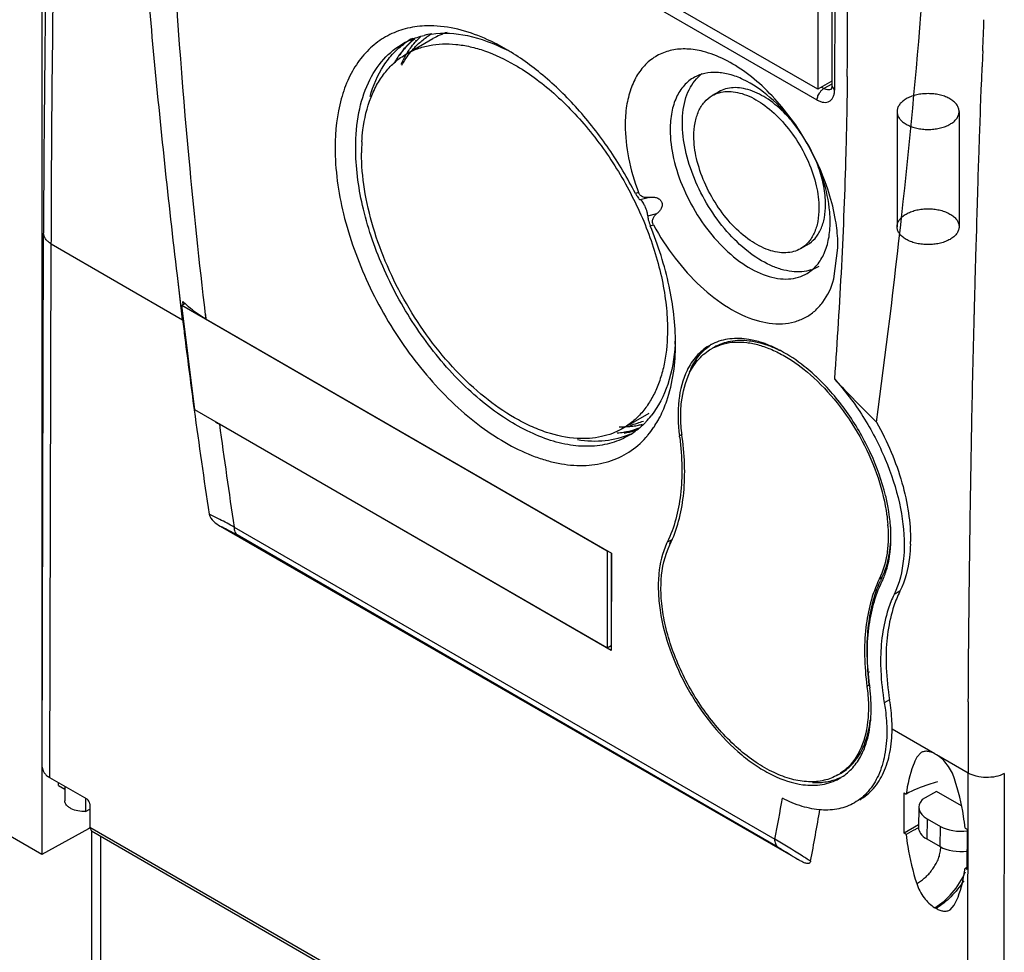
# Model space of a CAD drawing. Header units: millimetres. Extents: x 48 to 323, y 40 to 478.
# Tile 3 of 8: x 123 to 175, y 129 to 178. Entities that reach past the tile are written whole.
import ezdxf

# ---------------------------------------------------------------- set-up
doc = ezdxf.new("R2010")
doc.units = ezdxf.units.MM
doc.header["$LTSCALE"] = 33.652061
doc.layers.get('0').update_dxf_attribs({"linetype": 'CONTINUOUS'})

msp = doc.modelspace()

# ---------------------------------------------------------------- linework, layer by layer
at = {"color": 7}
for p, q in [((123.771, 217.536), (123.771, 134.082)), ((165.021, 174.778), (131.787, 193.965)), ((164.994, 174.206), (131.888, 193.319)), ((165.021, 180.608), (165.021, 174.778)), ((165.778, 180.583), (165.768, 174.942)), ((165.924, 180.385), (165.915, 174.738)), ((123.771, 134.082), (48.216, 177.703)), ((143.149, 176.654), (144.563, 177.47)), ((143.596, 177.456), (143.584, 177.446)), ((143.64, 177.388), (143.63, 177.374)), ((173.74, 175.299), (173.764, 175.968)), ((165.769, 175.21), (165.021, 174.778)), ((165.225, 174.896), (165.354, 174.822)), ((165.768, 175.043), (165.354, 174.822)), ((165.768, 174.942), (165.915, 174.738)), ((173.72, 174.771), (173.74, 175.299)), ((159.764, 174.642), (159.411, 174.438)), ((165.749, 174.779), (165.749, 174.779)), ((173.683, 173.765), (173.72, 174.771)), ((169.239, 173.591), (169.239, 167.468)), ((172.539, 173.591), (172.539, 167.468)), ((173.68, 173.672), (173.682, 173.739)), ((173.682, 173.739), (173.683, 173.765)), ((173.588, 170.983), (173.646, 172.697)), ((173.646, 172.697), (173.649, 172.757)), ((173.557, 170.064), (173.578, 170.698)), ((173.578, 170.698), (173.588, 170.983)), ((155.496, 169.279), (155.328, 169.235)), ((173.498, 168.166), (173.534, 169.329)), ((173.534, 169.329), (173.535, 169.36)), ((156.075, 169.027), (155.588, 168.899)), ((155.983, 168.039), (156.47, 168.167)), ((173.493, 168.029), (173.498, 168.166)), ((156.119, 167.516), (156.287, 167.56)), ((123.787, 138.726), (123.858, 167.126)), ((173.458, 166.844), (173.473, 167.351)), ((173.473, 167.351), (173.474, 167.366)), ((173.474, 167.366), (173.477, 167.478)), ((124.197, 138.16), (124.272, 166.551)), ((124.272, 166.551), (131.253, 162.52)), ((164.464, 166.502), (164.111, 166.298)), ((173.447, 166.449), (173.458, 166.844)), ((165.882, 164.691), (166.099, 166.346)), ((173.394, 164.569), (173.447, 166.449)), ((131.138, 163.482), (130.973, 164.87)), ((131.253, 162.52), (130.985, 164.871)), ((131.253, 162.52), (131.138, 163.482)), ((131.205, 163.286), (131.381, 163.387)), ((131.284, 163.331), (131.264, 163.496)), ((131.383, 163.377), (131.375, 163.385)), ((131.39, 163.378), (131.381, 163.387)), ((173.356, 163.11), (173.375, 163.841)), ((131.205, 163.286), (153.833, 150.222)), ((131.902, 157.729), (131.205, 163.286)), ((132.5, 162.551), (132.471, 162.798)), ((132.5, 162.551), (132.48, 162.794)), ((132.5, 162.551), (154.056, 150.106)), ((157.462, 161.234), (157.462, 161.255)), ((153.824, 145.073), (131.902, 157.729)), ((154.649, 156.735), (156.063, 157.552)), ((154.047, 144.931), (133.21, 156.962)), ((157.814, 156.42), (157.67, 156.34)), ((133.253, 151.548), (164.051, 133.767)), ((133.993, 151.491), (162.747, 134.89)), ((162.902, 134.469), (134.147, 151.07)), ((157.235, 150.802), (157.02, 150.684)), ((153.833, 150.222), (153.824, 145.073)), ((154.045, 150.106), (154.036, 145.195)), ((154.056, 150.106), (154.047, 144.931)), ((168.438, 148.805), (168.296, 148.723)), ((169.39, 148.075), (169.081, 147.897)), ((153.824, 145.073), (154.036, 145.195)), ((154.048, 145.188), (154.036, 145.195)), ((167.781, 143.097), (167.64, 143.015)), ((168.844, 142.311), (168.56, 142.148)), ((171.254, 139.427), (168.977, 140.741)), ((170.515, 139.495), (170.296, 139.258)), ((171.329, 139.383), (171.264, 139.421)), ((173.015, 138.41), (171.34, 139.377)), ((172.963, 108.604), (173.015, 138.41)), ((174.942, 138.378), (174.89, 108.536)), ((126.174, 137.019), (124.197, 138.16)), ((124.645, 137.749), (124.645, 137.901)), ((124.645, 137.749), (124.99, 137.55)), ((124.99, 137.702), (124.989, 136.939)), ((169.619, 135.208), (169.623, 137.349)), ((169.623, 137.349), (169.726, 137.289)), ((171.343, 137.434), (170.581, 136.994)), ((172.663, 136.672), (171.343, 137.434)), ((126.097, 137.063), (126.096, 136.363)), ((126.315, 136.774), (126.313, 135.536)), ((126.096, 136.363), (126.315, 136.48)), ((170.396, 136.594), (170.38, 135.518)), ((170.382, 135.647), (169.619, 135.208)), ((170.835, 135.98), (170.819, 134.904)), ((170.835, 135.98), (171.543, 135.572)), ((126.246, 135.447), (123.771, 134.082)), ((126.336, 135.498), (126.246, 135.447)), ((126.313, 135.537), (172.963, 108.604)), ((126.313, 135.536), (126.411, 135.31)), ((173.067, 108.374), (126.411, 135.31)), ((126.419, 49.251), (126.419, 135.31)), ((169.722, 135.149), (169.619, 135.208)), ((171.526, 134.496), (171.543, 135.572)), ((172.857, 135.482), (172.96, 135.422)), ((172.96, 135.422), (172.956, 133.282)), ((126.883, 135.038), (126.883, 49.39)), ((170.819, 134.904), (171.526, 134.496)), ((172.956, 133.282), (172.853, 133.341)), ((171.315, 131.21), (171.25, 131.248)), ((172.064, 131.135), (172.283, 131.373))]:
    msp.add_line(p, q, dxfattribs=at)
msp.add_lwpolyline([(165.768, 174.942), (165.754, 174.815), (165.743, 174.784)], dxfattribs=at)
for centre, radius, start, end in [((-109.841, 178.782), 276.453, 359.31165, 0.25007), ((144.384, 172.512), 5.641, 87.7895, 92.7076), ((145.42, 173.951), 4.029, 118.6731, 124.6825), ((145.113, 173.233), 4.525, 97.9639, 102.8888), ((146.475, 174.323), 3.931, 120.0064, 125.0206), ((146.511, 174.088), 3.903, 107.7887, 119.937), ((146.408, 174.023), 4.456, 136.1984, 140.5235), ((146.362, 174.028), 4.406, 135.0226, 140.1428), ((144.973, 173.702), 4.034, 117.4404, 118.6697), ((145.429, 173.938), 4.046, 124.6835, 125.6555), ((146.214, 174.212), 4.184, 129.428, 136.2195), ((146.211, 174.178), 4.193, 128.8003, 135.0206), ((146.544, 173.874), 4.644, 140.1348, 145.0584), ((147.47, 173.987), 5.07, 147.8584, 148.1874), ((147.435, 174.009), 5.029, 147.2706, 147.8587), ((143.709, 167.518), 10.501, 61.8434, 63.1451), ((158.163, 168.436), 7.194, 40.3732, 44.3012), ((155.488, 166.763), 10.333, 28.7716, 36.4967), ((151.177, 171.392), 10.41, 176.7846, 180.0123), ((156.49, 167.165), 9.253, 17.6709, 19.1293), ((164.044, 167.114), 2.039, 287.6751, 301.0699), ((134.349, 166.448), 4.269, 223.7383, 225.0576), ((134.448, 166.547), 4.409, 225.0546, 225.8128), ((472.996, 203.924), 344.241, 186.90791, 187.07039), ((476.404, 204.349), 347.676, 187.0708, 187.70635), ((146.783, 161.873), 10.679, 356.481, 358.8865), ((160.599, 158.826), 2.679, 118.675, 120.4453), ((160.824, 158.926), 2.699, 123.8165, 125.5923), ((160.6, 158.823), 2.682, 115.5419, 118.6737), ((160.67, 158.701), 2.617, 116.4469, 119.8987), ((161.843, 158.215), 3.953, 154.1274, 157.7207), ((157.737, 151.802), 10.536, 48.2435, 48.4789), ((157.592, 151.641), 10.752, 46.7775, 48.2395), ((157.446, 151.484), 10.966, 46.5108, 46.7815), ((483.773, 205.343), 355.112, 187.70589, 188.60962), ((136.344, 162.394), 6.272, 237.7149, 240.0118), ((154.249, 160.887), 4.046, 287.097, 291.8058), ((152.604, 160.204), 4.528, 316.5209, 321.8682), ((151.779, 159.836), 5.452, 326.3359, 330.3354), ((151.464, 160.019), 5.816, 330.311, 332.8271), ((483.769, 204.394), 353.754, 187.70563, 188.60073), ((153.928, 161.168), 4.692, 275.2516, 279.7139), ((153.975, 160.864), 4.44, 279.8371, 283.5513), ((154.023, 160.665), 4.235, 283.5484, 290.1962), ((154.202, 161.04), 4.206, 281.2714, 287.1028), ((152.939, 159.85), 4.04, 301.1257, 306.0837), ((154.523, 161.3), 4.495, 278.6034, 282.3776), ((154.055, 160.607), 4.115, 290.2005, 290.756), ((154.557, 161.144), 4.335, 282.3844, 285.4197), ((151.922, 159.742), 5.28, 325.8971, 326.3247), ((142.514, 154.32), 15.291, 7.2761, 7.5903), ((155.586, 149.774), 13.488, 24.6589, 25.1992), ((159.382, 150.819), 9.539, 6.4253, 9.7306), ((159.963, 150.885), 8.953, 4.6298, 6.4206), ((160.42, 151.001), 8.35, 3.8783, 4.3007), ((160.228, 150.908), 8.687, 4.3619, 4.6221), ((160.286, 150.912), 8.629, 4.1761, 4.3618), ((160.79, 149.078), 3.951, 154.1272, 157.705), ((160.473, 149.008), 3.839, 154.104, 155.2154), ((161.484, 150.823), 8.469, 358.3186, 359.3421), ((174.076, 146.037), 6.281, 153.8542, 155.5743), ((164.914, 150.304), 3.916, 334.117, 336.9032), ((166.878, 142.985), 1.192, 41.426, 42.5706), ((182.882, 144.95), 15.229, 186.9629, 187.5909), ((1187.517, 136.59), 1014.504, 179.683218, 179.897234), ((161.791, 141.907), 6.066, 353.1495, 353.7278), ((161.343, 141.77), 6.519, 354.713, 355.2611), ((161.155, 140.791), 7.822, 359.6369, 359.8964), ((164.174, 141.244), 3.579, 331.0776, 333.8635), ((163.861, 141.167), 3.917, 334.117, 336.9075), ((170.564, 138.208), 1.401, 59.9994, 60.4978), ((170.618, 138.152), 1.422, 59.506, 60.0006), ((164.786, 140.577), 2.617, 299.9013, 303.4638), ((164.852, 140.462), 2.689, 301.1298, 304.5048), ((165.062, 140.59), 2.69, 294.0379, 296.1087), ((164.858, 140.453), 2.679, 299.0637, 301.1276), ((-39.078, 172.724), 205.341, 349.38254, 350.00077), ((-38.514, 171.843), 206.702, 349.37173, 350.15102), ((169.996, 138.165), 5.606, 300.6454, 301.1993), ((170.047, 138.08), 5.507, 301.1987, 301.9499)]:
    msp.add_arc(centre, radius, start, end, dxfattribs=at)
for centre, major_axis, ratio, start_param, end_param in [((126.174, 136.855), (-0.1, 0.173), 0.579045, -2.355946, -0.786063), ((171.896, 136.571), (1.5, -0.022), 0.567179, 8.930827, 10.218607), ((171.88, 135.495), (1.5, -0.022), 0.567179, 3.14152, 3.935422), ((172.603, 136.163), (1.5, -0.022), 0.567179, -2.347763, -1.307519), ((172.587, 135.087), (1.5, -0.022), 0.567179, -2.347763, -1.300442)]:
    msp.add_ellipse(centre, major_axis=major_axis, ratio=ratio, start_param=start_param, end_param=end_param, dxfattribs=at)
for points, knots in [([(130.973, 164.87), (130.508, 168.843), (129.655, 176.776), (128.721, 188.655), (128.26, 200.446), (128.319, 208.268), (128.449, 212.148)], [0, 0, 0, 0, 0.253224, 0.505042, 0.754231, 1, 1, 1, 1]), ([(124.618, 206.1), (124.5, 202.828), (124.084, 189.84), (123.883, 176.845), (123.858, 167.126)], [0, 0, 0, 0, 0.252011, 1, 1, 1, 1]), ([(132.471, 162.798), (132.145, 165.561), (131.004, 176.388), (130.406, 187.274), (130.307, 195.378)], [0, 0, 0, 0, 0.255573, 1, 1, 1, 1]), ([(124.272, 166.551), (124.274, 167.707), (124.29, 172.343), (124.336, 176.979), (124.388, 180.459)], [0, 0, 0, 0, 0.24931, 1, 1, 1, 1]), ([(168.148, 157.064), (168.636, 160.735), (169.557, 168.188), (170.268, 175.665), (170.567, 179.459)], [0, 0, 0, 0, 0.493169, 1, 1, 1, 1]), ([(144.118, 178.147), (143.772, 178.13), (143.092, 178.03), (142.14, 177.661), (141.304, 177.082), (140.603, 176.308), (140.049, 175.358), (139.498, 173.827), (139.361, 172.555), (139.36, 171.685)], [0, 0, 0, 0, 0.116557, 0.228742, 0.34035, 0.455275, 0.576873, 0.707536, 1, 1, 1, 1]), ([(148.466, 176.899), (148.143, 177.087), (146.939, 177.716), (145.588, 178.111), (144.602, 178.149)], [0, 0, 0, 0, 0.274518, 1, 1, 1, 1]), ([(143.114, 177.282), (143.191, 177.322), (143.509, 177.474), (143.845, 177.585), (144.103, 177.644)], [0, 0, 0, 0, 0.247876, 1, 1, 1, 1]), ([(143.204, 176.728), (143.255, 176.806), (143.459, 177.106), (143.698, 177.382), (143.894, 177.568)], [0, 0, 0, 0, 0.255836, 1, 1, 1, 1]), ([(143.599, 177.006), (143.647, 177.057), (143.839, 177.251), (144.051, 177.426), (144.219, 177.543)], [0, 0, 0, 0, 0.252754, 1, 1, 1, 1]), ([(144.486, 177.714), (145.115, 177.802), (146.511, 177.711), (147.801, 177.216), (148.453, 176.886)], [0, 0, 0, 0, 0.465325, 1, 1, 1, 1]), ([(140.454, 171.683), (140.455, 172.303), (140.552, 173.481), (141.041, 175.096), (141.861, 176.399), (142.629, 177.018), (143.038, 177.241)], [0, 0, 0, 0, 0.290087, 0.549181, 0.78208, 1, 1, 1, 1]), ([(141.22, 174.387), (141.383, 174.967), (141.732, 175.795), (142.44, 176.706), (142.853, 177.069), (143.071, 177.225)], [0, 0, 0, 0, 0.524819, 0.766686, 1, 1, 1, 1]), ([(142.914, 176.065), (142.963, 176.152), (143.162, 176.486), (143.401, 176.797), (143.599, 177.006)], [0, 0, 0, 0, 0.257007, 1, 1, 1, 1]), ([(143.149, 176.654), (143.337, 176.763), (143.738, 176.95), (144.386, 177.129), (145.076, 177.206), (145.802, 177.181), (146.556, 177.054), (147.619, 176.745), (148.394, 176.376), (148.899, 176.084)], [0, 0, 0, 0, 0.108048, 0.218133, 0.332107, 0.451504, 0.577466, 0.710724, 1, 1, 1, 1]), ([(141.27, 174.348), (141.368, 174.599), (141.592, 175.076), (142.027, 175.716), (142.544, 176.251), (142.941, 176.534), (143.149, 176.654)], [0, 0, 0, 0, 0.266966, 0.519908, 0.76265, 1, 1, 1, 1]), ([(142.969, 176.856), (142.924, 176.8), (142.742, 176.569), (142.583, 176.322), (142.475, 176.128)], [0, 0, 0, 0, 0.245237, 1, 1, 1, 1]), ([(142.866, 176.115), (142.888, 176.162), (142.979, 176.348), (143.08, 176.529), (143.161, 176.66)], [0, 0, 0, 0, 0.254004, 1, 1, 1, 1]), ([(155.328, 169.235), (154.908, 170.053), (153.974, 171.623), (152.323, 173.742), (150.496, 175.533), (149.15, 176.501), (148.466, 176.899)], [0, 0, 0, 0, 0.264952, 0.524808, 0.771945, 1, 1, 1, 1]), ([(158.925, 176.789), (158.644, 176.861), (158.09, 176.949), (157.275, 176.892), (156.538, 176.635), (155.908, 176.183), (155.407, 175.555), (155.046, 174.775), (154.83, 173.866), (154.785, 173.216), (154.785, 172.878)], [0, 0, 0, 0, 0.128752, 0.24723, 0.359456, 0.470815, 0.586911, 0.712234, 0.849634, 1, 1, 1, 1]), ([(165.972, 167.811), (165.888, 168.308), (165.64, 169.316), (164.877, 171.29), (163.762, 173.133), (162.373, 174.701), (161.263, 175.66), (160.119, 176.377), (159.317, 176.69), (158.925, 176.789)], [0, 0, 0, 0, 0.126761, 0.259961, 0.531065, 0.662059, 0.785362, 0.898452, 1, 1, 1, 1]), ([(148.899, 176.084), (149.262, 175.875), (149.984, 175.4), (151.016, 174.565), (152.013, 173.599), (153.284, 172.145), (154.676, 170.113), (155.545, 168.33), (155.907, 167.411)], [0, 0, 0, 0, 0.110882, 0.228101, 0.35073, 0.477624, 0.73867, 1, 1, 1, 1]), ([(158.468, 175.416), (158.263, 175.304), (157.879, 174.994), (157.469, 174.343), (157.224, 173.535), (157.176, 172.946), (157.175, 172.636)], [0, 0, 0, 0, 0.217925, 0.450803, 0.709944, 1, 1, 1, 1]), ([(163.795, 172.909), (163.409, 173.43), (162.585, 174.347), (161.357, 175.203), (160.364, 175.581), (159.676, 175.698), (159.033, 175.654), (158.642, 175.511), (158.468, 175.416)], [0, 0, 0, 0, 0.306667, 0.578575, 0.69812, 0.806602, 0.905991, 1, 1, 1, 1]), ([(158.57, 175.336), (158.593, 175.362), (158.685, 175.46), (158.787, 175.549), (158.867, 175.609)], [0, 0, 0, 0, 0.252976, 1, 1, 1, 1]), ([(166.593, 175.461), (166.576, 174.102), (166.471, 168.736), (166.203, 163.373), (165.905, 159.378)], [0, 0, 0, 0, 0.253361, 1, 1, 1, 1]), ([(157.825, 172.997), (157.826, 173.232), (157.855, 173.685), (157.994, 174.324), (158.226, 174.881), (158.447, 175.199), (158.57, 175.336)], [0, 0, 0, 0, 0.281754, 0.541206, 0.779267, 1, 1, 1, 1]), ([(163.311, 173.461), (163.028, 173.751), (162.447, 174.251), (161.623, 174.686), (160.981, 174.848), (160.539, 174.876), (160.127, 174.812), (159.878, 174.708), (159.764, 174.642)], [0, 0, 0, 0, 0.304476, 0.571509, 0.69005, 0.799398, 0.90165, 1, 1, 1, 1]), ([(140.784, 171.975), (140.796, 172.19), (140.868, 172.996), (141.053, 173.795), (141.27, 174.348)], [0, 0, 0, 0, 0.266035, 1, 1, 1, 1]), ([(158.437, 172.287), (158.437, 172.525), (158.473, 172.978), (158.657, 173.6), (158.966, 174.105), (159.256, 174.349), (159.411, 174.438)], [0, 0, 0, 0, 0.28979, 0.549057, 0.782229, 1, 1, 1, 1]), ([(159.411, 174.438), (159.527, 174.505), (159.782, 174.611), (160.204, 174.673), (160.657, 174.64), (161.314, 174.465), (162.155, 174.005), (163.085, 173.182), (163.906, 172.131), (164.552, 170.936), (164.972, 169.696), (165.084, 168.851), (165.084, 168.449)], [0, 0, 0, 0, 0.04286, 0.087489, 0.135324, 0.187289, 0.304552, 0.438221, 0.582567, 0.729721, 0.871309, 1, 1, 1, 1]), ([(164.994, 174.206), (165.051, 174.173), (165.164, 174.119), (165.339, 174.077), (165.503, 174.082), (165.648, 174.135), (165.767, 174.234), (165.853, 174.374), (165.904, 174.547), (165.914, 174.672), (165.915, 174.738)], [0, 0, 0, 0, 0.144603, 0.27429, 0.39084, 0.499768, 0.608738, 0.7254, 0.855238, 1, 1, 1, 1]), ([(164.994, 174.206), (164.994, 174.279), (165.029, 174.439), (165.108, 174.58), (165.161, 174.649)], [0, 0, 0, 0, 0.457661, 1, 1, 1, 1]), ([(165.161, 174.649), (165.176, 174.668), (165.232, 174.734), (165.3, 174.791), (165.354, 174.822)], [0, 0, 0, 0, 0.281623, 1, 1, 1, 1]), ([(165.689, 174.756), (165.664, 174.75), (165.548, 174.736), (165.432, 174.777), (165.354, 174.822)], [0, 0, 0, 0, 0.221719, 1, 1, 1, 1]), ([(172.056, 172.918), (172.124, 172.957), (172.249, 173.042), (172.401, 173.196), (172.502, 173.365), (172.547, 173.546), (172.532, 173.728), (172.458, 173.904), (172.331, 174.066), (172.156, 174.21), (171.939, 174.333), (171.688, 174.431), (171.411, 174.501), (171.116, 174.54), (170.813, 174.548), (170.513, 174.524), (170.226, 174.47), (169.961, 174.385), (169.797, 174.308), (169.722, 174.265)], [0, 0, 0, 0, 0.057006, 0.108353, 0.154727, 0.197825, 0.240214, 0.284675, 0.333389, 0.387537, 0.447358, 0.512356, 0.581522, 0.653495, 0.726707, 0.799504, 0.870259, 0.937492, 1, 1, 1, 1]), ([(169.722, 174.265), (169.654, 174.226), (169.529, 174.14), (169.377, 173.987), (169.276, 173.817), (169.231, 173.637), (169.246, 173.455), (169.32, 173.279), (169.447, 173.117), (169.622, 172.973), (169.839, 172.85), (170.09, 172.752), (170.367, 172.682), (170.662, 172.642), (170.965, 172.634), (171.265, 172.658), (171.552, 172.713), (171.818, 172.797), (171.981, 172.875), (172.056, 172.918)], [0, 0, 0, 0, 0.057006, 0.108353, 0.154727, 0.197825, 0.240214, 0.284675, 0.333389, 0.387537, 0.447358, 0.512356, 0.581522, 0.653495, 0.726707, 0.799504, 0.870259, 0.937492, 1, 1, 1, 1]), ([(154.785, 172.878), (154.784, 172.291), (154.922, 171.062), (155.27, 169.879), (155.496, 169.279)], [0, 0, 0, 0, 0.477818, 1, 1, 1, 1]), ([(164.663, 165.171), (164.504, 165.121), (164.162, 165.055), (163.623, 165.069), (163.056, 165.189), (162.249, 165.498), (161.24, 166.145), (160.139, 167.215), (159.179, 168.529), (158.432, 169.992), (157.951, 171.494), (157.825, 172.512), (157.825, 172.997)], [0, 0, 0, 0, 0.043476, 0.089681, 0.139539, 0.19354, 0.313836, 0.448266, 0.591194, 0.735516, 0.873891, 1, 1, 1, 1]), ([(157.175, 172.636), (157.174, 172.118), (157.318, 171.031), (157.857, 169.434), (158.69, 167.898), (159.748, 166.55), (160.944, 165.498), (162.027, 164.916), (162.872, 164.701), (163.452, 164.666), (163.992, 164.755), (164.318, 164.897), (164.465, 164.986)], [0, 0, 0, 0, 0.128977, 0.270844, 0.418199, 0.562583, 0.696088, 0.813022, 0.864808, 0.9125, 0.957071, 1, 1, 1, 1]), ([(164.111, 166.298), (163.995, 166.231), (163.739, 166.125), (163.318, 166.063), (162.865, 166.096), (162.207, 166.271), (161.366, 166.731), (160.437, 167.554), (159.616, 168.605), (158.969, 169.8), (158.55, 171.04), (158.437, 171.885), (158.437, 172.287)], [0, 0, 0, 0, 0.04286, 0.087489, 0.135324, 0.187289, 0.304552, 0.438221, 0.582567, 0.729721, 0.871309, 1, 1, 1, 1]), ([(165.232, 170.198), (165.187, 170.328), (164.991, 170.855), (164.75, 171.366), (164.546, 171.737)], [0, 0, 0, 0, 0.246579, 1, 1, 1, 1]), ([(139.36, 171.685), (139.358, 170.497), (139.713, 167.997), (141.028, 164.358), (143.035, 160.915), (145.178, 158.421), (147.082, 156.82), (148.512, 155.885), (149.731, 155.312), (150.69, 155.002), (151.59, 154.8), (152.679, 154.719), (153.916, 154.924), (155.017, 155.435), (155.622, 155.96), (155.886, 156.256)], [0, 0, 0, 0, 0.132298, 0.278208, 0.428769, 0.574017, 0.641895, 0.705371, 0.763926, 0.791335, 0.817519, 0.866488, 0.911995, 0.955791, 1, 1, 1, 1]), ([(155.027, 156.391), (154.732, 156.214), (154.082, 155.928), (153.003, 155.751), (151.842, 155.82), (150.625, 156.13), (149.377, 156.669), (147.652, 157.71), (145.596, 159.518), (143.482, 162.213), (141.817, 165.284), (140.739, 168.475), (140.452, 170.649), (140.454, 171.683)], [0, 0, 0, 0, 0.042918, 0.087476, 0.135156, 0.186928, 0.243243, 0.304101, 0.437571, 0.581915, 0.729229, 0.871063, 1, 1, 1, 1]), ([(148.899, 157.305), (148.342, 157.626), (147.243, 158.397), (145.73, 159.812), (144.336, 161.485), (143.112, 163.354), (142.106, 165.347), (141.354, 167.391), (140.885, 169.409), (140.767, 170.746), (140.767, 171.389)], [0, 0, 0, 0, 0.114157, 0.237325, 0.366975, 0.499999, 0.633023, 0.762673, 0.885843, 1, 1, 1, 1]), ([(165.438, 168.653), (165.438, 168.974), (165.366, 169.644), (165.187, 170.291), (165.07, 170.62)], [0, 0, 0, 0, 0.478591, 1, 1, 1, 1]), ([(165.683, 167.724), (165.683, 167.903), (165.648, 168.665), (165.484, 169.418), (165.306, 169.974)], [0, 0, 0, 0, 0.234596, 1, 1, 1, 1]), ([(155.328, 169.235), (155.354, 169.184), (155.403, 169.096), (155.476, 168.99), (155.534, 168.926), (155.572, 168.9), (155.588, 168.899)], [0, 0, 0, 0, 0.397442, 0.698301, 0.891564, 1, 1, 1, 1]), ([(155.654, 169.087), (155.636, 169.098), (155.569, 169.148), (155.518, 169.22), (155.496, 169.279)], [0, 0, 0, 0, 0.253041, 1, 1, 1, 1]), ([(155.983, 168.039), (155.984, 168.068), (155.977, 168.136), (155.938, 168.313), (155.865, 168.512), (155.769, 168.701), (155.699, 168.808), (155.642, 168.872), (155.604, 168.898), (155.588, 168.899)], [0, 0, 0, 0, 0.087593, 0.21133, 0.558959, 0.734031, 0.866157, 0.95171, 1, 1, 1, 1]), ([(156.075, 169.027), (156.004, 169.013), (155.858, 169.004), (155.715, 169.049), (155.654, 169.087)], [0, 0, 0, 0, 0.502462, 1, 1, 1, 1]), ([(156.075, 169.027), (156.135, 169.038), (156.258, 169.048), (156.441, 169.021), (156.61, 168.943), (156.694, 168.846), (156.719, 168.791)], [0, 0, 0, 0, 0.250592, 0.501058, 0.751413, 1, 1, 1, 1]), ([(156.719, 168.791), (156.744, 168.737), (156.763, 168.613), (156.708, 168.438), (156.607, 168.287), (156.518, 168.204), (156.47, 168.167)], [0, 0, 0, 0, 0.249259, 0.497632, 0.747608, 1, 1, 1, 1]), ([(164.464, 166.502), (164.619, 166.591), (164.909, 166.835), (165.218, 167.34), (165.402, 167.962), (165.438, 168.415), (165.438, 168.653)], [0, 0, 0, 0, 0.21777, 0.450942, 0.710211, 1, 1, 1, 1]), ([(156.287, 167.56), (156.259, 167.61), (156.226, 167.725), (156.261, 167.956), (156.38, 168.098), (156.47, 168.167)], [0, 0, 0, 0, 0.251235, 0.502599, 1, 1, 1, 1]), ([(165.084, 168.449), (165.084, 168.211), (165.048, 167.758), (164.865, 167.136), (164.556, 166.631), (164.266, 166.387), (164.111, 166.298)], [0, 0, 0, 0, 0.28979, 0.549057, 0.782229, 1, 1, 1, 1]), ([(172.056, 166.794), (171.981, 166.751), (171.818, 166.674), (171.552, 166.589), (171.265, 166.535), (170.965, 166.511), (170.662, 166.519), (170.367, 166.558), (170.09, 166.628), (169.839, 166.726), (169.622, 166.849), (169.447, 166.993), (169.32, 167.155), (169.246, 167.331), (169.231, 167.513), (169.276, 167.694), (169.377, 167.863), (169.529, 168.017), (169.654, 168.102), (169.722, 168.141)], [0, 0, 0, 0, 0.062508, 0.129741, 0.200496, 0.273293, 0.346505, 0.418478, 0.487644, 0.552642, 0.612463, 0.666611, 0.715325, 0.759786, 0.802175, 0.845273, 0.891647, 0.942994, 1, 1, 1, 1]), ([(169.722, 168.141), (169.797, 168.185), (169.961, 168.262), (170.226, 168.346), (170.513, 168.401), (170.813, 168.425), (171.116, 168.417), (171.411, 168.377), (171.688, 168.307), (171.939, 168.209), (172.156, 168.086), (172.331, 167.942), (172.458, 167.78), (172.532, 167.604), (172.547, 167.422), (172.502, 167.242), (172.401, 167.072), (172.249, 166.919), (172.124, 166.834), (172.056, 166.794)], [0, 0, 0, 0, 0.062508, 0.129741, 0.200496, 0.273293, 0.346505, 0.418478, 0.487644, 0.552642, 0.612463, 0.666611, 0.715325, 0.759786, 0.802175, 0.845273, 0.891647, 0.942994, 1, 1, 1, 1]), ([(155.983, 168.039), (155.983, 168.011), (155.99, 167.943), (156.027, 167.765), (156.076, 167.62), (156.119, 167.516)], [0, 0, 0, 0, 0.156275, 0.377671, 1, 1, 1, 1]), ([(156.287, 167.56), (156.624, 166.944), (157.377, 165.785), (158.715, 164.294), (160.171, 163.155), (161.656, 162.442), (162.895, 162.249), (163.779, 162.384), (164.365, 162.613), (164.88, 162.97), (165.473, 163.62), (165.756, 164.249), (165.882, 164.691)], [0, 0, 0, 0, 0.1632, 0.319952, 0.463773, 0.590364, 0.699339, 0.748933, 0.796722, 0.844281, 0.893223, 1, 1, 1, 1]), ([(164.465, 164.986), (164.659, 165.104), (165.021, 165.419), (165.406, 166.062), (165.636, 166.85), (165.682, 167.423), (165.683, 167.724)], [0, 0, 0, 0, 0.217851, 0.451389, 0.710762, 1, 1, 1, 1]), ([(166.099, 166.346), (166.099, 166.464), (166.088, 166.955), (166.033, 167.444), (165.972, 167.811)], [0, 0, 0, 0, 0.240891, 1, 1, 1, 1]), ([(124.272, 166.551), (124.21, 166.586), (124.098, 166.664), (123.963, 166.804), (123.878, 166.96), (123.858, 167.072), (123.858, 167.126)], [0, 0, 0, 0, 0.289984, 0.549656, 0.782622, 1, 1, 1, 1]), ([(155.907, 167.411), (156.261, 166.511), (156.683, 165.144), (156.978, 163.314), (157.031, 162.429), (157.031, 162)], [0, 0, 0, 0, 0.522472, 0.767997, 1, 1, 1, 1]), ([(157.462, 161.255), (157.462, 162.277), (157.195, 164.424), (156.542, 166.477), (156.119, 167.516)], [0, 0, 0, 0, 0.476985, 1, 1, 1, 1]), ([(132.5, 162.551), (132.394, 162.613), (131.999, 162.855), (131.628, 163.14), (131.383, 163.377)], [0, 0, 0, 0, 0.264492, 1, 1, 1, 1]), ([(173.331, 162.241), (173.332, 162.313), (173.339, 162.458), (173.346, 162.675), (173.35, 162.893), (173.354, 163.038), (173.356, 163.11)], [0, 0, 0, 0, 0.248786, 0.498517, 0.749532, 1, 1, 1, 1]), ([(157.031, 162), (157.031, 161.417), (156.963, 160.561), (156.7, 159.486), (156.432, 158.769), (156.091, 158.128), (155.679, 157.568), (155.2, 157.097), (154.837, 156.844), (154.649, 156.735)], [0, 0, 0, 0, 0.289277, 0.422535, 0.548497, 0.667894, 0.781868, 0.891952, 1, 1, 1, 1]), ([(173.074, 147.508), (173.087, 148.732), (173.126, 151.798), (173.203, 156.709), (173.285, 160.396), (173.331, 162.241)], [0, 0, 0, 0, 0.249243, 0.624147, 1, 1, 1, 1]), ([(161.365, 161.468), (161.03, 161.524), (160.369, 161.554), (159.726, 161.378), (159.444, 161.243)], [0, 0, 0, 0, 0.520299, 1, 1, 1, 1]), ([(159.504, 161.044), (159.674, 161.129), (160.04, 161.263), (160.632, 161.349), (161.264, 161.322), (161.923, 161.183), (162.602, 160.936), (163.545, 160.455), (164.209, 159.964), (164.631, 159.595)], [0, 0, 0, 0, 0.101099, 0.205991, 0.317093, 0.436092, 0.563926, 0.700855, 1, 1, 1, 1]), ([(161.384, 161.388), (161.214, 161.409), (160.878, 161.427), (160.386, 161.381), (159.925, 161.259), (159.641, 161.128), (159.507, 161.051)], [0, 0, 0, 0, 0.265397, 0.518022, 0.761431, 1, 1, 1, 1]), ([(162.262, 161.226), (162.187, 161.254), (161.894, 161.355), (161.591, 161.431), (161.365, 161.468)], [0, 0, 0, 0, 0.259034, 1, 1, 1, 1]), ([(162.267, 161.185), (162.193, 161.209), (161.904, 161.299), (161.606, 161.361), (161.384, 161.388)], [0, 0, 0, 0, 0.259222, 1, 1, 1, 1]), ([(157.442, 161.218), (157.397, 160.495), (157.174, 159.144), (156.555, 157.904), (156.166, 157.408)], [0, 0, 0, 0, 0.534454, 1, 1, 1, 1]), ([(156.638, 157.363), (156.776, 157.632), (157.292, 158.859), (157.46, 160.21), (157.462, 161.234)], [0, 0, 0, 0, 0.228518, 1, 1, 1, 1]), ([(159.241, 161.135), (158.994, 160.989), (158.53, 160.602), (158.204, 160.097), (158.071, 159.822)], [0, 0, 0, 0, 0.484469, 1, 1, 1, 1]), ([(158.211, 159.693), (158.343, 159.961), (158.589, 160.337), (159.011, 160.739), (159.244, 160.9), (159.366, 160.97)], [0, 0, 0, 0, 0.514617, 0.759329, 1, 1, 1, 1]), ([(158.286, 159.94), (158.402, 160.178), (158.675, 160.618), (159.051, 160.976), (159.254, 161.121)], [0, 0, 0, 0, 0.514785, 1, 1, 1, 1]), ([(163.041, 160.875), (162.976, 160.91), (162.723, 161.039), (162.461, 161.153), (162.262, 161.226)], [0, 0, 0, 0, 0.257151, 1, 1, 1, 1]), ([(163.04, 160.862), (162.975, 160.894), (162.724, 161.015), (162.464, 161.119), (162.267, 161.185)], [0, 0, 0, 0, 0.257439, 1, 1, 1, 1]), ([(164.721, 159.69), (164.586, 159.809), (164.061, 160.251), (163.488, 160.638), (163.041, 160.875)], [0, 0, 0, 0, 0.262251, 1, 1, 1, 1]), ([(158.071, 159.822), (157.833, 159.333), (157.543, 158.161), (157.586, 156.971), (157.67, 156.34)], [0, 0, 0, 0, 0.460733, 1, 1, 1, 1]), ([(157.817, 156.263), (157.773, 156.586), (157.721, 157.214), (157.767, 158.378), (157.975, 159.212), (158.211, 159.693)], [0, 0, 0, 0, 0.27967, 0.540173, 1, 1, 1, 1]), ([(164.631, 159.595), (165.149, 159.143), (166.117, 158.11), (167.301, 156.334), (168.187, 154.402), (168.551, 153.045), (168.658, 152.375)], [0, 0, 0, 0, 0.245056, 0.502072, 0.758009, 1, 1, 1, 1]), ([(167.79, 155.517), (167.441, 156.259), (166.622, 157.659), (165.568, 158.895), (164.993, 159.441)], [0, 0, 0, 0, 0.508595, 1, 1, 1, 1]), ([(165.905, 159.378), (166.469, 158.754), (167.493, 157.392), (168.664, 155.155), (169.42, 152.847), (169.619, 151.28), (169.618, 150.534)], [0, 0, 0, 0, 0.258131, 0.519844, 0.771185, 1, 1, 1, 1]), ([(165.905, 159.378), (166.263, 158.981), (167.007, 158.205), (167.766, 157.446), (168.148, 157.064)], [0, 0, 0, 0, 0.497252, 1, 1, 1, 1]), ([(152.236, 156.205), (151.683, 156.237), (150.832, 156.419), (149.734, 156.855), (149.178, 157.144), (148.899, 157.305)], [0, 0, 0, 0, 0.469632, 0.727193, 1, 1, 1, 1]), ([(155.89, 157.088), (155.846, 157.041), (155.667, 156.861), (155.472, 156.697), (155.318, 156.585)], [0, 0, 0, 0, 0.252556, 1, 1, 1, 1]), ([(168.148, 157.064), (168.438, 156.551), (168.953, 155.504), (169.527, 153.888), (169.878, 152.291), (169.958, 151.234), (169.952, 150.726)], [0, 0, 0, 0, 0.265394, 0.524495, 0.771073, 1, 1, 1, 1]), ([(154.649, 156.735), (154.475, 156.635), (154.107, 156.46), (153.515, 156.284), (152.886, 156.194), (152.455, 156.193), (152.236, 156.205)], [0, 0, 0, 0, 0.240735, 0.485351, 0.737424, 1, 1, 1, 1]), ([(155.196, 156.856), (155.136, 156.846), (154.892, 156.814), (154.645, 156.801), (154.459, 156.802)], [0, 0, 0, 0, 0.245965, 1, 1, 1, 1]), ([(154.719, 156.543), (154.785, 156.555), (155.041, 156.604), (155.293, 156.677), (155.476, 156.745)], [0, 0, 0, 0, 0.253296, 1, 1, 1, 1]), ([(155.886, 156.256), (155.923, 156.297), (156.067, 156.465), (156.201, 156.643), (156.294, 156.782)], [0, 0, 0, 0, 0.24692, 1, 1, 1, 1]), ([(155.042, 156.434), (154.628, 156.246), (153.694, 156.004), (152.737, 156.049), (152.251, 156.128)], [0, 0, 0, 0, 0.480089, 1, 1, 1, 1]), ([(157.681, 156.257), (157.748, 155.733), (157.825, 154.713), (157.74, 152.822), (157.4, 151.468), (157.02, 150.684)], [0, 0, 0, 0, 0.279086, 0.539327, 1, 1, 1, 1]), ([(157.16, 150.555), (157.553, 151.355), (157.899, 152.743), (157.976, 154.679), (157.889, 155.726), (157.817, 156.263)], [0, 0, 0, 0, 0.459828, 0.720325, 1, 1, 1, 1]), ([(168.783, 152.431), (168.741, 152.678), (168.527, 153.696), (168.173, 154.683), (167.844, 155.402)], [0, 0, 0, 0, 0.24028, 1, 1, 1, 1]), ([(168.658, 152.375), (168.668, 152.312), (168.705, 152.064), (168.733, 151.814), (168.747, 151.627)], [0, 0, 0, 0, 0.254289, 1, 1, 1, 1]), ([(132.663, 152.182), (132.686, 152.029), (132.885, 151.773), (133.132, 151.618), (133.253, 151.548)], [0, 0, 0, 0, 0.525453, 1, 1, 1, 1]), ([(133.993, 151.491), (133.74, 151.629), (133.3, 151.866), (132.854, 152.092), (132.663, 152.182)], [0, 0, 0, 0, 0.57725, 1, 1, 1, 1]), ([(133.253, 151.548), (133.317, 151.518), (133.62, 151.368), (133.916, 151.203), (134.147, 151.07)], [0, 0, 0, 0, 0.209721, 1, 1, 1, 1]), ([(133.993, 151.491), (133.993, 151.407), (134.012, 151.252), (134.095, 151.115), (134.147, 151.07)], [0, 0, 0, 0, 0.546421, 1, 1, 1, 1]), ([(168.751, 151.566), (168.769, 151.299), (168.779, 150.78), (168.69, 149.815), (168.495, 149.128), (168.296, 148.723)], [0, 0, 0, 0, 0.27613, 0.535027, 1, 1, 1, 1]), ([(168.83, 150.079), (168.85, 150.197), (168.915, 150.698), (168.919, 151.206), (168.896, 151.589)], [0, 0, 0, 0, 0.238254, 1, 1, 1, 1]), ([(168.857, 150.06), (168.873, 150.177), (168.924, 150.669), (168.92, 151.166), (168.892, 151.541)], [0, 0, 0, 0, 0.239129, 1, 1, 1, 1]), ([(156.988, 150.617), (156.756, 150.114), (156.558, 149.249), (156.528, 148.046), (156.659, 146.674), (157.128, 144.89), (158.081, 142.82), (159.366, 140.93), (160.658, 139.598), (161.772, 138.764), (162.828, 138.153), (163.678, 137.861), (164.236, 137.789)], [0, 0, 0, 0, 0.102108, 0.159867, 0.221796, 0.355713, 0.497808, 0.640263, 0.7752, 0.837825, 0.896362, 1, 1, 1, 1]), ([(166.091, 138.309), (165.978, 138.244), (165.74, 138.13), (165.223, 137.97), (164.505, 137.912), (163.597, 138.061), (162.655, 138.418), (161.704, 138.97), (160.769, 139.7), (159.876, 140.587), (159.052, 141.606), (158.32, 142.726), (157.702, 143.914), (157.216, 145.137), (156.877, 146.357), (156.693, 147.542), (156.664, 148.955), (156.877, 149.979), (157.16, 150.555)], [0, 0, 0, 0, 0.021842, 0.044003, 0.090331, 0.14094, 0.196808, 0.258127, 0.32447, 0.394966, 0.46843, 0.543481, 0.618641, 0.692424, 0.763428, 0.830436, 0.892521, 1, 1, 1, 1]), ([(169.618, 150.534), (169.617, 150.288), (169.577, 149.389), (169.367, 148.486), (169.081, 147.897)], [0, 0, 0, 0, 0.272743, 1, 1, 1, 1]), ([(169.949, 150.575), (169.942, 150.342), (169.882, 149.488), (169.666, 148.635), (169.39, 148.075)], [0, 0, 0, 0, 0.27148, 1, 1, 1, 1]), ([(168.438, 148.805), (168.484, 148.9), (168.664, 149.308), (168.776, 149.744), (168.83, 150.079)], [0, 0, 0, 0, 0.237291, 1, 1, 1, 1]), ([(168.515, 148.768), (168.557, 148.865), (168.716, 149.283), (168.813, 149.723), (168.857, 150.06)], [0, 0, 0, 0, 0.237672, 1, 1, 1, 1]), ([(168.296, 148.723), (167.904, 147.924), (167.558, 146.535), (167.481, 144.599), (167.567, 143.552), (167.64, 143.015)], [0, 0, 0, 0, 0.459828, 0.720325, 1, 1, 1, 1]), ([(167.781, 143.097), (167.711, 143.614), (167.626, 144.623), (167.687, 146.498), (167.999, 147.846), (168.357, 148.634)], [0, 0, 0, 0, 0.278348, 0.538411, 1, 1, 1, 1]), ([(167.765, 143.104), (167.702, 143.62), (167.631, 144.625), (167.723, 146.487), (168.061, 147.821), (168.437, 148.594)], [0, 0, 0, 0, 0.278815, 0.538918, 1, 1, 1, 1]), ([(169.081, 147.897), (168.96, 147.649), (168.513, 146.528), (168.366, 145.305), (168.364, 144.378)], [0, 0, 0, 0, 0.229266, 1, 1, 1, 1]), ([(169.39, 148.075), (169.268, 147.826), (168.812, 146.703), (168.658, 145.475), (168.653, 144.544)], [0, 0, 0, 0, 0.229835, 1, 1, 1, 1]), ([(173.029, 142.199), (173.034, 143.084), (173.044, 144.853), (173.064, 146.623), (173.074, 147.508)], [0, 0, 0, 0, 0.499783, 1, 1, 1, 1]), ([(168.653, 144.544), (168.652, 144.364), (168.666, 143.616), (168.749, 142.871), (168.844, 142.311)], [0, 0, 0, 0, 0.241186, 1, 1, 1, 1]), ([(168.364, 144.378), (168.364, 144.198), (168.38, 143.451), (168.464, 142.707), (168.56, 142.148)], [0, 0, 0, 0, 0.241042, 1, 1, 1, 1]), ([(167.64, 143.015), (167.684, 142.693), (167.736, 142.064), (167.689, 140.9), (167.481, 140.066), (167.245, 139.586)], [0, 0, 0, 0, 0.27967, 0.540173, 1, 1, 1, 1]), ([(167.84, 141.232), (167.851, 141.367), (167.88, 141.937), (167.843, 142.508), (167.786, 142.938)], [0, 0, 0, 0, 0.23857, 1, 1, 1, 1]), ([(168.56, 142.148), (168.582, 142.017), (168.658, 141.509), (168.695, 140.995), (168.694, 140.614)], [0, 0, 0, 0, 0.258888, 1, 1, 1, 1]), ([(168.977, 140.777), (168.977, 140.901), (168.966, 141.415), (168.908, 141.927), (168.844, 142.311)], [0, 0, 0, 0, 0.240991, 1, 1, 1, 1]), ([(167.387, 139.667), (167.441, 139.778), (167.65, 140.263), (167.766, 140.784), (167.814, 141.184)], [0, 0, 0, 0, 0.235218, 1, 1, 1, 1]), ([(167.465, 139.63), (167.514, 139.745), (167.699, 140.241), (167.797, 140.767), (167.834, 141.17)], [0, 0, 0, 0, 0.235734, 1, 1, 1, 1]), ([(168.694, 140.614), (168.694, 140.195), (168.629, 139.397), (168.303, 138.301), (167.757, 137.412), (167.245, 136.983), (166.971, 136.826)], [0, 0, 0, 0, 0.289688, 0.548906, 0.782135, 1, 1, 1, 1]), ([(167.254, 136.989), (167.526, 137.145), (168.035, 137.57), (168.579, 138.45), (168.906, 139.535), (168.974, 140.325), (168.977, 140.741)], [0, 0, 0, 0, 0.218162, 0.451508, 0.710625, 1, 1, 1, 1]), ([(167.245, 139.586), (167.126, 139.342), (166.908, 139), (166.539, 138.621), (166.335, 138.464), (166.229, 138.394)], [0, 0, 0, 0, 0.514424, 0.759546, 1, 1, 1, 1]), ([(166.232, 138.39), (166.342, 138.453), (166.555, 138.597), (166.943, 138.95), (167.177, 139.278), (167.306, 139.513)], [0, 0, 0, 0, 0.242183, 0.487715, 1, 1, 1, 1]), ([(166.376, 138.246), (166.588, 138.391), (166.982, 138.757), (167.266, 139.211), (167.386, 139.457)], [0, 0, 0, 0, 0.485007, 1, 1, 1, 1]), ([(170.296, 139.258), (170.223, 139.114), (169.945, 138.487), (169.79, 137.809), (169.726, 137.289)], [0, 0, 0, 0, 0.235052, 1, 1, 1, 1]), ([(171.254, 139.427), (171.19, 139.462), (171.063, 139.522), (170.866, 139.569), (170.678, 139.565), (170.564, 139.524), (170.515, 139.495)], [0, 0, 0, 0, 0.280936, 0.541256, 0.779036, 1, 1, 1, 1]), ([(172.294, 138.104), (172.21, 138.369), (171.957, 138.854), (171.564, 139.245), (171.34, 139.377)], [0, 0, 0, 0, 0.51628, 1, 1, 1, 1]), ([(123.787, 138.726), (123.787, 138.674), (123.807, 138.564), (123.891, 138.411), (124.024, 138.272), (124.136, 138.196), (124.197, 138.16)], [0, 0, 0, 0, 0.215721, 0.448146, 0.708432, 1, 1, 1, 1]), ([(174.942, 138.379), (174.8, 138.305), (174.478, 138.2), (173.969, 138.154), (173.465, 138.215), (173.151, 138.331), (173.015, 138.41)], [0, 0, 0, 0, 0.240307, 0.503085, 0.764196, 1, 1, 1, 1]), ([(164.236, 137.789), (164.574, 137.745), (165.244, 137.742), (165.882, 137.957), (166.159, 138.111)], [0, 0, 0, 0, 0.51866, 1, 1, 1, 1]), ([(166.158, 138.133), (165.945, 138.038), (165.481, 137.9), (164.998, 137.876), (164.752, 137.888)], [0, 0, 0, 0, 0.486417, 1, 1, 1, 1]), ([(171.383, 137.935), (171.231, 137.896), (170.661, 137.731), (170.108, 137.502), (169.726, 137.289)], [0, 0, 0, 0, 0.263324, 1, 1, 1, 1]), ([(172.857, 135.482), (172.834, 135.696), (172.715, 136.583), (172.5, 137.456), (172.294, 138.104)], [0, 0, 0, 0, 0.240617, 1, 1, 1, 1]), ([(126.096, 136.363), (125.957, 136.356), (125.69, 136.374), (125.379, 136.471), (125.182, 136.595), (125.074, 136.698), (125.005, 136.814), (124.989, 136.898), (124.989, 136.939)], [0, 0, 0, 0, 0.305185, 0.585045, 0.707321, 0.815678, 0.911653, 1, 1, 1, 1]), ([(166.971, 136.826), (166.716, 136.679), (166.138, 136.462), (165.179, 136.408), (164.154, 136.612), (163.482, 136.895), (163.144, 137.07)], [0, 0, 0, 0, 0.220856, 0.455372, 0.713485, 1, 1, 1, 1]), ([(170.387, 135.493), (170.329, 135.467), (170.102, 135.362), (169.882, 135.244), (169.722, 135.149)], [0, 0, 0, 0, 0.256224, 1, 1, 1, 1]), ([(169.722, 135.149), (169.745, 134.935), (169.864, 134.048), (170.079, 133.174), (170.285, 132.527)], [0, 0, 0, 0, 0.240617, 1, 1, 1, 1]), ([(164.642, 133.72), (164.475, 133.824), (163.846, 134.217), (163.214, 134.607), (162.747, 134.89)], [0, 0, 0, 0, 0.265028, 1, 1, 1, 1]), ([(162.902, 134.469), (162.849, 134.514), (162.766, 134.652), (162.747, 134.807), (162.747, 134.89)], [0, 0, 0, 0, 0.453579, 1, 1, 1, 1]), ([(162.902, 134.469), (162.992, 134.416), (163.379, 134.189), (163.761, 133.953), (164.051, 133.767)], [0, 0, 0, 0, 0.232538, 1, 1, 1, 1]), ([(170.285, 132.527), (170.352, 132.569), (170.489, 132.658), (170.688, 132.81), (170.848, 132.956), (170.969, 133.087), (171.082, 133.233), (171.212, 133.426), (171.362, 133.665), (171.477, 133.925), (171.515, 134.11), (171.53, 134.202)], [0, 0, 0, 0, 0.111188, 0.227779, 0.349603, 0.412413, 0.476361, 0.606322, 0.737681, 0.869576, 1, 1, 1, 1]), ([(164.642, 133.72), (164.637, 133.693), (164.619, 133.643), (164.552, 133.598), (164.474, 133.593), (164.362, 133.614), (164.219, 133.674), (164.108, 133.735), (164.051, 133.767)], [0, 0, 0, 0, 0.117732, 0.220633, 0.32921, 0.449371, 0.715032, 1, 1, 1, 1]), ([(171.25, 131.248), (171.599, 131.448), (172.245, 132.024), (172.699, 132.753), (172.877, 133.161)], [0, 0, 0, 0, 0.474781, 1, 1, 1, 1]), ([(172.283, 131.373), (172.356, 131.517), (172.634, 132.144), (172.788, 132.821), (172.853, 133.341)], [0, 0, 0, 0, 0.235052, 1, 1, 1, 1]), ([(170.285, 132.527), (170.37, 132.259), (170.625, 131.77), (171.023, 131.378), (171.25, 131.248)], [0, 0, 0, 0, 0.517278, 1, 1, 1, 1]), ([(172.784, 132.681), (172.583, 132.374), (172.149, 131.823), (171.602, 131.375), (171.315, 131.21)], [0, 0, 0, 0, 0.525747, 1, 1, 1, 1]), ([(171.315, 131.21), (171.379, 131.173), (171.507, 131.112), (171.707, 131.062), (171.898, 131.065), (172.014, 131.107), (172.064, 131.135)], [0, 0, 0, 0, 0.281129, 0.541675, 0.779405, 1, 1, 1, 1])]:
    msp.add_open_spline(points, degree=3, knots=knots, dxfattribs=at)
for points in [[(173.798, 176.825), (173.819, 177.376), (173.839, 177.927), (173.861, 178.478)], [(173.798, 176.825), (173.787, 176.54), (173.775, 176.254), (173.764, 175.968)], [(165.749, 174.779), (165.73, 174.769), (165.71, 174.761), (165.689, 174.756)], [(173.649, 172.757), (173.659, 173.062), (173.669, 173.367), (173.68, 173.672)], [(173.535, 169.36), (173.543, 169.595), (173.549, 169.83), (173.557, 170.064)], [(173.477, 167.478), (173.482, 167.662), (173.487, 167.846), (173.493, 168.029)], [(173.375, 163.841), (173.382, 164.084), (173.387, 164.326), (173.394, 164.569)], [(171.53, 134.202), (171.546, 134.296), (171.559, 134.39), (171.567, 134.485)]]:
    msp.add_open_spline(points, degree=3, dxfattribs=at)

doc.saveas('drawing.dxf')
